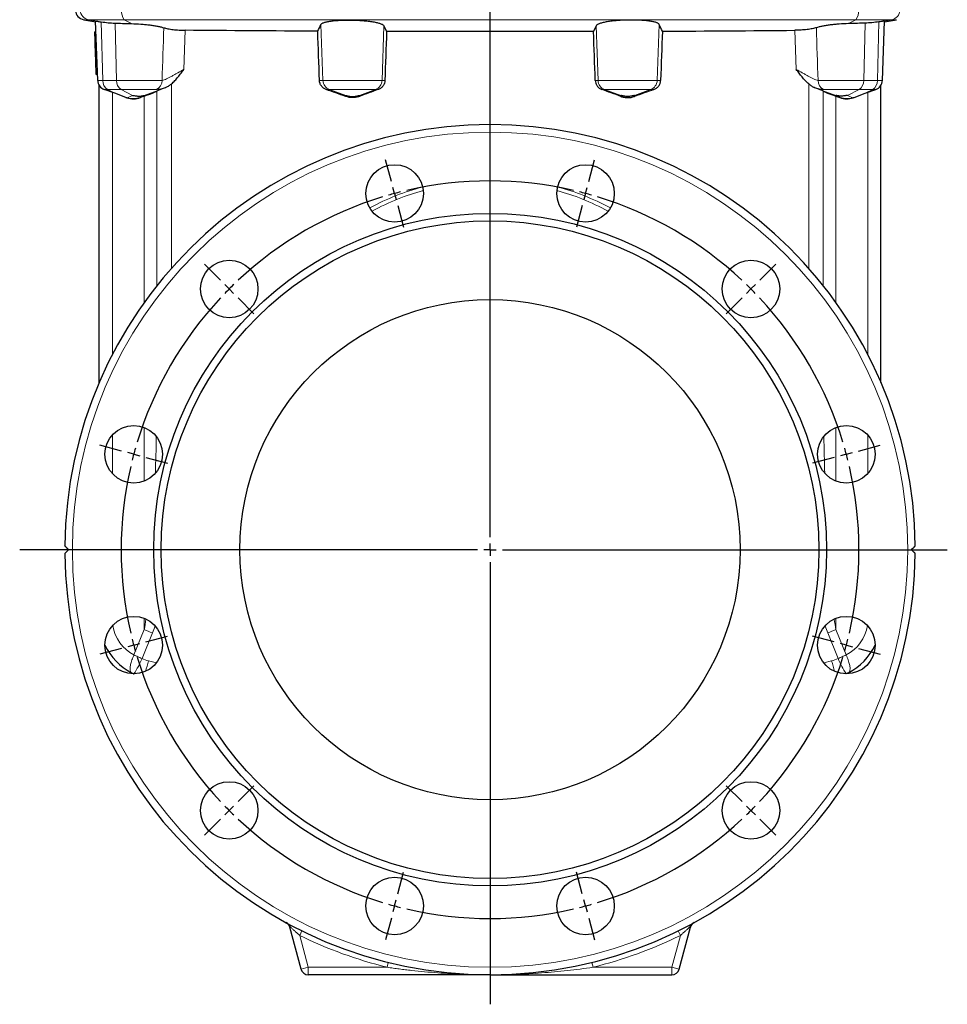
# Model space of a CAD drawing. Header units: millimetres. Extents: x -456 to 631, y -584 to 548.
# Tile 3 of 6: x -456 to -85, y -137 to 257. Entities that reach past the tile are written whole.
import ezdxf

# ---------------------------------------------------------------- set-up
doc = ezdxf.new("R2010")
doc.units = ezdxf.units.MM
doc.layers.add('FORMAT', color=7, linetype='Continuous')

# ---------------------------------------------------------------- blocks, each defined once
blk = doc.blocks.new('SW_CENTERMARKSYMBOL_0')
at = {"layer": 'FORMAT', "color": 0}
for p, q in [((0, 5), (0, 502.48)), ((-5, 0), (-188.07, 0)), ((0, 0), (-2.5, 0)), ((0, 0), (0, 2.5)), ((0, 0), (0, -2.5)), ((0, 0), (2.5, 0)), ((5, 0), (182.82, 0)), ((0, -5), (0, -181.82))]:
    blk.add_line(p, q, dxfattribs=at)
blk = doc.blocks.new('SW_CENTERMARKSYMBOL_1')
at = {"layer": 'FORMAT', "color": 0}
for p, q in [((-77.65, 4.83), (-79.98, 13.52)), ((1.29, 4.83), (3.62, 13.52)), ((-76.35, 0), (-77, 2.41)), ((-76.35, 0), (-75.7, -2.41)), ((-38.18, -137.47), (-38.18, 2.5)), ((0, 0), (-0.65, -2.41)), ((0, 0), (0.65, 2.41)), ((-75.06, -4.83), (-72.73, -13.52)), ((-1.29, -4.83), (-3.62, -13.52)), ((-146.01, -34.64), (-152.37, -28.28)), ((69.66, -34.64), (76.02, -28.28)), ((-142.47, -38.18), (-144.24, -36.41)), ((-142.47, -38.18), (-140.71, -39.94)), ((66.12, -38.18), (64.35, -39.94)), ((66.12, -38.18), (67.89, -36.41)), ((-138.94, -41.71), (-132.57, -48.08)), ((62.59, -41.71), (56.22, -48.08)), ((-185.48, -103), (-194.17, -100.67)), ((109.13, -103), (117.82, -100.67)), ((-180.65, -104.3), (-183.06, -103.65)), ((-180.65, -104.3), (-178.24, -104.95)), ((-175.82, -105.59), (-167.13, -107.92)), ((99.47, -105.59), (90.78, -107.92)), ((104.3, -104.3), (101.88, -104.95)), ((104.3, -104.3), (106.71, -103.65)), ((-38.18, -142.47), (-38.18, -139.97)), ((-43.18, -142.47), (-183.15, -142.47)), ((-38.18, -142.47), (-40.68, -142.47)), ((-38.18, -142.47), (-38.18, -144.97)), ((-38.18, -142.47), (-35.68, -142.47)), ((-33.18, -142.47), (106.8, -142.47)), ((-38.18, -147.47), (-38.18, -287.45)), ((-175.82, -179.36), (-167.13, -177.03)), ((99.47, -179.36), (90.78, -177.03)), ((-180.65, -180.65), (-183.06, -181.3)), ((-180.65, -180.65), (-178.24, -180)), ((104.3, -180.65), (101.88, -180)), ((104.3, -180.65), (106.71, -181.3)), ((-185.48, -181.94), (-194.17, -184.27)), ((109.13, -181.94), (117.82, -184.27)), ((-138.94, -243.24), (-132.57, -236.87)), ((62.59, -243.24), (56.22, -236.87)), ((-142.47, -246.77), (-144.24, -248.54)), ((-142.47, -246.77), (-140.71, -245)), ((66.12, -246.77), (64.35, -245)), ((66.12, -246.77), (67.89, -248.54)), ((-146.01, -250.31), (-152.37, -256.67)), ((69.66, -250.31), (76.02, -256.67)), ((-75.06, -280.12), (-72.73, -271.43)), ((-1.29, -280.12), (-3.62, -271.43)), ((-76.35, -284.95), (-75.7, -282.53)), ((0, -284.95), (-0.65, -282.53)), ((-76.35, -284.95), (-77, -287.36)), ((0, -284.95), (0.65, -287.36)), ((-77.65, -289.78), (-79.98, -298.47)), ((1.29, -289.78), (3.62, -298.47))]:
    blk.add_line(p, q, dxfattribs=at)
for start, end in [(76.9422, 103.0578), (105, 105.9711), (104.0289, 105), (75, 75.9711), (74.0289, 75), (106.9422, 133.0578), (46.9422, 73.0578), (135, 135.9711), (134.0289, 135), (45, 45.9711), (44.0289, 45), (136.9422, 163.0578), (16.9422, 43.0578), (164.0289, 165), (15, 15.9711), (165, 165.9711), (14.0289, 15), (166.9422, 193.0578), (346.9422, 13.0578), (194.0289, 195), (195, 195.9711), (344.0289, 345), (345, 345.9711), (196.9422, 223.0578), (316.9422, 343.0578), (224.0289, 225), (225, 225.9711), (314.0289, 315), (315, 315.9711), (226.9422, 253.0578), (286.9422, 313.0578), (254.0289, 255), (255, 255.9711), (256.9422, 283.0578), (284.0289, 285), (285, 285.9711)]:
    blk.add_arc((-38.18, -142.47), 147.5, start, end, dxfattribs=at)

msp = doc.modelspace()

# ---------------------------------------------------------------- linework, layer by layer
at = {"color": 7, "linetype": 'Continuous', "lineweight": 25}
for p, q in [((-430.6, 257.13), (-425.82, 256.29)), ((-425, 232.85), (-425.83, 256.55)), ((-111.26, 232.85), (-110.43, 256.55)), ((-110.44, 256.29), (-105.65, 257.13)), ((-425.68, 252.3), (-426.18, 252.3)), ((-426.05, 248.74), (-426.18, 252.3)), ((-310.54, 254.7), (-309.49, 252.42)), ((-225.71, 254.7), (-226.76, 252.42)), ((-425.55, 248.74), (-426.05, 248.74)), ((-426.01, 247.37), (-426.05, 248.74)), ((-425.89, 243.94), (-426.01, 247.37)), ((-425.51, 247.37), (-426.01, 247.37)), ((-425.39, 243.94), (-425.89, 243.94)), ((-425.77, 240.59), (-425.89, 243.94)), ((-425.27, 240.59), (-425.77, 240.59)), ((-425.58, 235.16), (-425.77, 240.59)), ((-425.08, 235.16), (-425.58, 235.16)), ((-424.43, 112.02), (-424.43, 230.93)), ((-418.13, 227.69), (-422.37, 229.23)), ((-118.13, 227.69), (-113.89, 229.23)), ((-111.83, 112.02), (-111.83, 230.93)), ((-413.7, 226.08), (-418.13, 227.69)), ((-413.33, 225.94), (-413.7, 226.08)), ((-406.39, 226.55), (-407.95, 225.97)), ((-129.86, 226.55), (-128.31, 225.97)), ((-122.92, 225.94), (-122.55, 226.08)), ((-122.55, 226.08), (-118.13, 227.69)), ((-343.72, -122.62), (-348.21, -105.87)), ((-192.53, -122.62), (-188.04, -105.87)), ((-268.13, -124.84), (-340.83, -124.84)), ((-268.13, -124.84), (-195.43, -124.84))]:
    msp.add_line(p, q, dxfattribs=at)
at = {"color": 8, "linetype": 'Continuous', "lineweight": 18}
for p, q in [((-428.71, 257.13), (-430.6, 257.13)), ((-414.37, 257.13), (-428.71, 257.13)), ((-424.57, 256.4), (-428.71, 257.13)), ((-422.99, 232.85), (-423.56, 256.26)), ((-121.88, 257.13), (-414.37, 257.13)), ((-411.45, 255.56), (-414.37, 257.13)), ((-124.8, 255.56), (-121.88, 257.13)), ((-121.88, 257.13), (-107.54, 257.13)), ((-113.27, 232.85), (-112.69, 256.26)), ((-111.68, 256.4), (-107.54, 257.13)), ((-107.54, 257.13), (-105.65, 257.13)), ((-417.52, 232.85), (-418.09, 255.75)), ((-389.99, 252.9), (-390.55, 237.24)), ((-334.95, 232.85), (-335.73, 255.26)), ((-311.3, 232.85), (-310.54, 254.7)), ((-224.95, 232.85), (-225.71, 254.7)), ((-201.3, 232.85), (-200.52, 255.26)), ((-146.26, 252.9), (-145.71, 237.24)), ((-118.73, 232.85), (-118.17, 255.75)), ((-425, 232.85), (-422.99, 232.85)), ((-422.99, 232.85), (-417.52, 232.85)), ((-417.52, 232.85), (-399.28, 232.85)), ((-336.33, 232.85), (-334.95, 232.85)), ((-334.95, 232.85), (-311.3, 232.85)), ((-311.3, 232.85), (-310.17, 232.85)), ((-224.95, 232.85), (-226.08, 232.85)), ((-201.3, 232.85), (-224.95, 232.85)), ((-199.92, 232.85), (-201.3, 232.85)), ((-118.73, 232.85), (-136.97, 232.85)), ((-113.27, 232.85), (-118.73, 232.85)), ((-111.26, 232.85), (-113.27, 232.85)), ((-421.13, 229.23), (-422.37, 229.23)), ((-415.66, 229.23), (-421.13, 229.23)), ((-418.13, 227.69), (-421.13, 229.23)), ((-401.46, 229.23), (-415.66, 229.23)), ((-411.06, 226.87), (-415.66, 229.23)), ((-406.4, 226.87), (-398.03, 229.92)), ((-401.32, 150.8), (-401.32, 228.58)), ((-395.52, 231.48), (-395.52, 157.72)), ((-332.33, 229.23), (-333.66, 229.23)), ((-313.92, 229.23), (-332.33, 229.23)), ((-325.85, 226.87), (-332.33, 229.23)), ((-320.4, 226.87), (-313.92, 229.23)), ((-312.79, 229.23), (-313.92, 229.23)), ((-223.46, 229.23), (-222.33, 229.23)), ((-222.33, 229.23), (-203.92, 229.23)), ((-215.85, 226.87), (-222.33, 229.23)), ((-210.4, 226.87), (-203.92, 229.23)), ((-203.92, 229.23), (-202.59, 229.23)), ((-140.74, 231.48), (-140.74, 157.72)), ((-129.85, 226.87), (-138.23, 229.92)), ((-134.94, 150.8), (-134.94, 228.58)), ((-134.79, 229.23), (-120.59, 229.23)), ((-125.19, 226.87), (-120.59, 229.23)), ((-120.59, 229.23), (-115.13, 229.23)), ((-118.13, 227.69), (-115.13, 229.23)), ((-115.13, 229.23), (-113.89, 229.23)), ((-419.16, 228.07), (-419.16, 123.18)), ((-413.19, 225.91), (-411.06, 226.87)), ((-406.4, 226.87), (-408.19, 226.06)), ((-408.19, 226.06), (-407.95, 225.97)), ((-406.39, 226.55), (-406.39, 144.07)), ((-325.85, 226.43), (-325.85, 226.87)), ((-320.4, 226.87), (-320.4, 226.45)), ((-215.85, 226.87), (-215.85, 226.45)), ((-210.4, 226.43), (-210.4, 226.87)), ((-129.86, 226.55), (-129.86, 144.07)), ((-129.85, 226.87), (-128.06, 226.06)), ((-128.06, 226.06), (-128.31, 225.97)), ((-123.07, 225.91), (-125.19, 226.87)), ((-117.09, 228.07), (-117.09, 123.18)), ((-419.16, 91.01), (-419.16, 75.65)), ((-406.39, 94.03), (-406.39, 72.63)), ((-129.86, 94.03), (-129.86, 72.63)), ((-117.09, 91.01), (-117.09, 75.65)), ((-406.39, 17.68), (-406.39, 13.25)), ((-129.86, 17.68), (-129.86, 13.25)), ((-410.52, 3.07), (-406.39, 13.25)), ((-403.15, 11.85), (-407.29, 1.65)), ((-133.11, 11.85), (-128.97, 1.65)), ((-125.74, 3.07), (-129.86, 13.25)), ((-404.71, 0.71), (-401.56, -0.13)), ((-131.55, 0.71), (-134.69, -0.13)), ((-348.21, -105.87), (-347.95, -105.8)), ((-188.04, -105.87), (-188.31, -105.8)), ((-343.36, -107.29), (-344.24, -109.08)), ((-344.24, -109.08), (-340.83, -121.84)), ((-192.01, -109.08), (-195.43, -121.84)), ((-192.9, -107.29), (-192.01, -109.08)), ((-343.72, -122.62), (-340.83, -121.84)), ((-340.83, -124.84), (-340.83, -121.84)), ((-340.83, -121.84), (-309.3, -121.84)), ((-308.82, -119.9), (-309.3, -121.84)), ((-227.44, -119.9), (-226.96, -121.84)), ((-195.43, -121.84), (-226.96, -121.84)), ((-192.53, -122.62), (-195.43, -121.84)), ((-195.43, -124.84), (-195.43, -121.84))]:
    msp.add_line(p, q, dxfattribs=at)
at = {"color": 8, "linetype": 'Continuous', "lineweight": 18, "flags": 128}
for points in [[(-411.46, -4.03), (-411.61, -3.94), (-411.73, -3.8), (-411.84, -3.64), (-411.93, -3.44), (-411.99, -3.2), (-412.04, -2.94), (-412.06, -2.64), (-412.06, -2.32), (-412.04, -1.97), (-412, -1.6), (-411.94, -1.2), (-411.86, -0.78), (-411.75, -0.34), (-411.63, 0.11), (-411.49, 0.58), (-411.33, 1.07), (-411.15, 1.56), (-410.96, 2.06), (-410.75, 2.56), (-410.52, 3.07)], [(-124.79, -4.03), (-124.65, -3.94), (-124.52, -3.8), (-124.42, -3.64), (-124.33, -3.44), (-124.26, -3.2), (-124.22, -2.94), (-124.2, -2.64), (-124.2, -2.32), (-124.21, -1.97), (-124.26, -1.6), (-124.32, -1.2), (-124.4, -0.78), (-124.5, -0.34), (-124.62, 0.11), (-124.77, 0.58), (-124.93, 1.07), (-125.1, 1.56), (-125.3, 2.06), (-125.51, 2.56), (-125.74, 3.07)]]:
    msp.add_lwpolyline(points, dxfattribs=at)
at = {"color": 8, "linetype": 'Continuous', "lineweight": 18}
msp.add_circle((-268.13, 45.16), 167, dxfattribs=at)
at = {"color": 7, "linetype": 'Continuous', "lineweight": 25}
for centre, radius in [((-306.3, 187.63), 11.5), ((-229.95, 187.63), 11.5), ((-268.13, 45.16), 134.5), ((-268.13, 45.16), 131.5), ((-372.43, 149.45), 11.5), ((-163.83, 149.45), 11.5), ((-268.13, 45.16), 100), ((-410.6, 83.33), 11.5), ((-125.65, 83.33), 11.5), ((-410.6, 6.98), 11.5), ((-125.65, 6.98), 11.5), ((-372.43, -59.14), 11.5), ((-163.83, -59.14), 11.5), ((-306.3, -97.32), 11.5), ((-229.95, -97.32), 11.5)]:
    msp.add_circle(centre, radius, dxfattribs=at)
for centre, radius, start, end in [((-429.91, 261.07), 4, 183, 260), ((-421, 232.99), 4, 182, 250), ((-115.25, 232.99), 4, 290, 358), ((-268.13, 45.16), 170, 0.5033, 179.4967), ((-268.13, 45.16), 170, 180.5033, 359.4967), ((-400.43, 17.28), 24, 205.4333, 242.6282), ((-135.83, 17.28), 24, 297.3718, 334.5667), ((-400.43, 17.28), 24, 245.1633, 245.2704), ((-135.83, 17.28), 24, 294.7296, 294.8367), ((-351.11, -106.64), 3, 15, 61.3362), ((-185.14, -106.64), 3, 118.6638, 165), ((-340.83, -121.84), 3, 195, 270), ((-195.43, -121.84), 3, 270, 345)]:
    msp.add_arc(centre, radius, start, end, dxfattribs=at)
at = {"color": 8, "linetype": 'Continuous', "lineweight": 18}
for centre, radius, start, end in [((-428.01, 261.07), 3.99, 182.8872, 259.841), ((-410.41, 260.31), 5.08, 173.6887, 218.6342), ((-125.85, 260.31), 5.08, 321.3658, 6.3113), ((-108.25, 261.07), 3.99, 280.159, 357.1128), ((-418.87, 232.68), 4.12, 177.6175, 236.7655), ((-413.4, 232.68), 4.12, 177.6175, 236.7655), ((-403.28, 232.8), 4, 297.0768, 0.7808), ((-330.96, 232.99), 4, 181.933, 249.8594), ((-315.3, 232.99), 4, 290.1406, 358.067), ((-220.96, 232.99), 4, 181.933, 249.8594), ((-205.3, 232.99), 4, 290.1406, 358.067), ((-132.97, 232.8), 4, 179.2192, 242.9232), ((-122.85, 232.68), 4.12, 303.2345, 2.3825), ((-117.39, 232.68), 4.12, 303.2345, 2.3825), ((-403.16, 17.28), 16, 188.7058, 242.6282), ((-376.85, 77.68), 70.89, 245.3664, 248.2211), ((-159.41, 77.68), 70.89, 291.7789, 294.6336), ((-133.09, 17.28), 16, 297.3718, 351.2942), ((-442.34, 16.1), 37.91, 327.097, 337.5984), ((-400.57, 16.17), 16, 245.1633, 255), ((-683.88, 76.03), 289.15, 344.0339, 344.9014), ((-135.69, 16.17), 16, 285, 294.8367), ((147.62, 76.03), 289.15, 195.0986, 195.9661), ((-93.91, 16.1), 37.91, 202.4016, 212.903), ((-349.56, -105.91), 1.61, 3.9319, 60.2047), ((-186.69, -105.91), 1.61, 119.7953, 176.0681), ((-268.13, 45.16), 172, 243.734, 256.1511), ((-268.13, 45.16), 172, 283.8489, 296.266)]:
    msp.add_arc(centre, radius, start, end, dxfattribs=at)
at = {"color": 7, "linetype": 'Continuous', "lineweight": 25}
for centre, major_axis, ratio, start_param, end_param in [((-268.13, -2965.2), (-504.48, 14501.4), 0.00304, 4.934645, 4.936037), ((-268.13, 172.8), (504.48, 14501.4), 0.00304, 1.565412, 1.566761), ((-268.13, 172.8), (-504.48, 14501.4), 0.00304, 4.716425, 4.717774), ((-268.13, -2965.2), (504.48, 14501.4), 0.00304, 1.347149, 1.34854), ((-409.13, 225.8), (8, 2.9), 0.028033, 5.051282, 6.05503), ((-393.51, 231.36), (8, 2.9), 0.028033, 2.161436, 2.913438), ((-268.13, 189.54), (506.37, -183.77), 0.028033, 1.69521, 1.710745), ((-268.13, 229.43), (506.37, 183.77), 0.028033, 1.648941, 1.664035), ((-268.13, 229.43), (506.37, -183.77), 0.028033, 1.477558, 1.492652), ((-268.13, 189.54), (506.37, 183.77), 0.028033, 1.430848, 1.446382), ((-142.75, 231.36), (8, -2.9), 0.028033, 0.228155, 0.980157), ((-127.13, 225.8), (8, -2.9), 0.028033, 3.369748, 4.373496), ((-412.39, 234.11), (-4.52, 7.64), 0.828734, 2.351379, 2.418483), ((-410.64, 233.48), (1.29, 7.9), 0.984356, 2.956891, 3.65433), ((-410.92, 233.58), (8.06, 0.3), 0.991115, 4.39052, 5.020854), ((-125.61, 233.48), (-1.29, 7.9), 0.984356, 2.628856, 3.326295), ((-125.34, 233.58), (8.06, -0.3), 0.991115, 4.403924, 5.034258), ((-123.87, 234.11), (4.52, 7.64), 0.828734, 3.864702, 3.931806)]:
    msp.add_ellipse(centre, major_axis=major_axis, ratio=ratio, start_param=start_param, end_param=end_param, dxfattribs=at)
at = {"color": 8, "linetype": 'Continuous', "lineweight": 18}
for centre, major_axis, ratio, start_param, end_param in [((-268.13, -3340.19), (-9.11, 3532.62), 0.143327, 0.035276, 0.077137), ((-268.13, -3340.19), (9.11, 3532.62), 0.143327, 6.206048, 6.24791), ((-268.3, -3341.58), (-8.92, 3532.62), 0.140496, 0.035545, 0.076896), ((-267.95, -3341.58), (8.92, 3532.62), 0.140496, 6.20629, 6.24764), ((-409.13, 134.37), (-0.14, 128.1), 0.062443, 4.237037, 4.362309), ((-127.13, 134.37), (0.14, 128.1), 0.062443, 1.920876, 2.046148), ((-409.13, 134.37), (-0.14, 128.1), 0.062443, 3.472965, 3.561415), ((-127.13, 134.37), (0.14, 128.1), 0.062443, 2.72177, 2.810221), ((-409.3, 132.98), (-0.32, 128.1), 0.140496, 3.472679, 3.535651), ((-126.95, 132.98), (0.32, 128.1), 0.140496, 2.747534, 2.810507)]:
    msp.add_ellipse(centre, major_axis=major_axis, ratio=ratio, start_param=start_param, end_param=end_param, dxfattribs=at)
at = {"color": 7, "linetype": 'Continuous', "lineweight": 25}
for points, knots in [([(-425.83, 256.55), (-425.83, 256.57), (-425.72, 256.56), (-425.4, 256.52), (-425.27, 256.5), (-424.96, 256.46), (-424.78, 256.43), (-424.57, 256.4)], [0, 0, 0, 0, 0.5, 0.5, 0.75, 0.75, 1, 1, 1, 1]), ([(-335.73, 255.26), (-335.67, 255.4), (-335.54, 255.53), (-335.23, 255.71), (-335.11, 255.77), (-334.84, 255.89), (-334.68, 255.95), (-334.17, 256.12), (-333.76, 256.23), (-333.07, 256.38), (-332.82, 256.42), (-332.29, 256.51), (-332.01, 256.55), (-331.15, 256.67), (-330.53, 256.74), (-329.53, 256.83), (-329.18, 256.85), (-328.47, 256.9), (-328.11, 256.92), (-327.01, 256.96), (-326.26, 256.99), (-325.09, 257), (-324.69, 257), (-323.9, 256.99), (-323.51, 256.99), (-322.33, 256.96), (-321.55, 256.93), (-319.98, 256.85), (-319.23, 256.79), (-318.13, 256.7), (-317.78, 256.66), (-317.07, 256.58), (-316.73, 256.54), (-315.73, 256.41), (-315.11, 256.32), (-314.25, 256.16), (-313.98, 256.11), (-313.45, 256), (-313.2, 255.94), (-312.51, 255.76), (-312.11, 255.64), (-311.6, 255.44), (-311.44, 255.38), (-311.17, 255.24), (-311.05, 255.18), (-310.74, 254.97), (-310.6, 254.84), (-310.54, 254.7)], [0, 0, 0, 0, 0.0625, 0.0625, 0.09375, 0.09375, 0.125, 0.125, 0.1875, 0.1875, 0.21875, 0.21875, 0.25, 0.25, 0.3125, 0.3125, 0.34375, 0.34375, 0.375, 0.375, 0.4375, 0.4375, 0.46875, 0.46875, 0.5, 0.5, 0.5625, 0.5625, 0.625, 0.625, 0.65625, 0.65625, 0.6875, 0.6875, 0.75, 0.75, 0.78125, 0.78125, 0.8125, 0.8125, 0.875, 0.875, 0.90625, 0.90625, 0.9375, 0.9375, 1, 1, 1, 1]), ([(-200.52, 255.26), (-200.58, 255.4), (-200.72, 255.53), (-201.03, 255.71), (-201.15, 255.77), (-201.42, 255.89), (-201.58, 255.95), (-202.09, 256.12), (-202.49, 256.23), (-203.19, 256.38), (-203.44, 256.42), (-203.96, 256.51), (-204.24, 256.55), (-205.11, 256.67), (-205.73, 256.74), (-206.73, 256.83), (-207.07, 256.85), (-207.78, 256.9), (-208.14, 256.92), (-209.24, 256.96), (-210, 256.99), (-211.17, 257), (-211.56, 257), (-212.35, 256.99), (-212.74, 256.99), (-213.92, 256.96), (-214.71, 256.93), (-216.27, 256.85), (-217.03, 256.79), (-218.12, 256.7), (-218.48, 256.66), (-219.18, 256.58), (-219.53, 256.54), (-220.53, 256.41), (-221.15, 256.32), (-222, 256.16), (-222.28, 256.11), (-222.8, 256), (-223.05, 255.94), (-223.75, 255.76), (-224.15, 255.64), (-224.66, 255.44), (-224.81, 255.38), (-225.09, 255.24), (-225.21, 255.18), (-225.52, 254.97), (-225.65, 254.84), (-225.71, 254.7)], [0, 0, 0, 0, 0.0625, 0.0625, 0.09375, 0.09375, 0.125, 0.125, 0.1875, 0.1875, 0.21875, 0.21875, 0.25, 0.25, 0.3125, 0.3125, 0.34375, 0.34375, 0.375, 0.375, 0.4375, 0.4375, 0.46875, 0.46875, 0.5, 0.5, 0.5625, 0.5625, 0.625, 0.625, 0.65625, 0.65625, 0.6875, 0.6875, 0.75, 0.75, 0.78125, 0.78125, 0.8125, 0.8125, 0.875, 0.875, 0.90625, 0.90625, 0.9375, 0.9375, 1, 1, 1, 1]), ([(-110.43, 256.55), (-110.43, 256.57), (-110.53, 256.56), (-110.85, 256.52), (-110.99, 256.5), (-111.3, 256.46), (-111.48, 256.43), (-111.68, 256.4)], [0, 0, 0, 0, 0.5, 0.5, 0.75, 0.75, 1, 1, 1, 1]), ([(-418.09, 255.75), (-417.18, 255.72), (-416.17, 255.69), (-414.47, 255.65), (-413.88, 255.63), (-412.69, 255.6), (-412.08, 255.58), (-411.45, 255.56)], [0, 0, 0, 0, 0.5, 0.5, 0.75, 0.75, 1, 1, 1, 1]), ([(-411.45, 255.56), (-410.22, 255.53), (-408.98, 255.47), (-407.43, 255.35), (-407.11, 255.32), (-406.5, 255.27), (-406.2, 255.24), (-405.3, 255.15), (-404.72, 255.09), (-403.58, 254.94), (-403.03, 254.86), (-401.98, 254.69), (-401.48, 254.61), (-400.78, 254.47), (-400.55, 254.42), (-400.11, 254.32), (-399.89, 254.27), (-399.28, 254.12), (-398.91, 254.02), (-398.58, 253.92)], [0, 0, 0, 0, 0.25, 0.25, 0.3125, 0.3125, 0.375, 0.375, 0.5, 0.5, 0.625, 0.625, 0.75, 0.75, 0.8125, 0.8125, 0.875, 0.875, 1, 1, 1, 1]), ([(-398.58, 253.92), (-398.14, 253.78), (-397.6, 253.65), (-396.65, 253.47), (-396.31, 253.41), (-395.6, 253.3), (-395.24, 253.25), (-394.48, 253.16), (-394.08, 253.12), (-393.28, 253.05), (-392.87, 253.01), (-392.05, 252.96), (-391.63, 252.94), (-390.81, 252.91), (-390.4, 252.9), (-389.99, 252.9)], [0, 0, 0, 0, 0.25, 0.25, 0.375, 0.375, 0.5, 0.5, 0.625, 0.625, 0.75, 0.75, 0.875, 0.875, 1, 1, 1, 1]), ([(-226.76, 252.42), (-240.48, 252.38), (-254.26, 252.36), (-281.99, 252.36), (-295.78, 252.38), (-309.49, 252.42)], [0, 0, 0, 0, 0.5, 0.5, 1, 1, 1, 1]), ([(-137.67, 253.92), (-138.12, 253.78), (-138.66, 253.65), (-139.61, 253.47), (-139.95, 253.41), (-140.65, 253.3), (-141.02, 253.25), (-141.78, 253.16), (-142.18, 253.12), (-142.98, 253.05), (-143.38, 253.01), (-144.2, 252.96), (-144.62, 252.94), (-145.45, 252.91), (-145.86, 252.9), (-146.26, 252.9)], [0, 0, 0, 0, 0.25, 0.25, 0.375, 0.375, 0.5, 0.5, 0.625, 0.625, 0.75, 0.75, 0.875, 0.875, 1, 1, 1, 1]), ([(-124.8, 255.56), (-126.04, 255.53), (-127.28, 255.47), (-128.83, 255.35), (-129.14, 255.32), (-129.75, 255.27), (-130.06, 255.24), (-130.95, 255.15), (-131.54, 255.09), (-132.67, 254.94), (-133.23, 254.86), (-134.28, 254.69), (-134.77, 254.61), (-135.48, 254.47), (-135.71, 254.42), (-136.15, 254.32), (-136.36, 254.27), (-136.97, 254.12), (-137.34, 254.02), (-137.67, 253.92)], [0, 0, 0, 0, 0.25, 0.25, 0.3125, 0.3125, 0.375, 0.375, 0.5, 0.5, 0.625, 0.625, 0.75, 0.75, 0.8125, 0.8125, 0.875, 0.875, 1, 1, 1, 1]), ([(-118.17, 255.75), (-119.07, 255.72), (-120.09, 255.69), (-121.79, 255.65), (-122.37, 255.63), (-123.56, 255.6), (-124.18, 255.58), (-124.8, 255.56)], [0, 0, 0, 0, 0.5, 0.5, 0.75, 0.75, 1, 1, 1, 1]), ([(-395.52, 231.48), (-395.03, 231.89), (-394.57, 232.33), (-393.7, 233.25), (-393.29, 233.73), (-392.48, 234.71), (-392.09, 235.22), (-391.32, 236.23), (-390.93, 236.74), (-390.55, 237.24)], [0, 0, 0, 0, 0.25, 0.25, 0.5, 0.5, 0.75, 0.75, 1, 1, 1, 1]), ([(-140.74, 231.48), (-141.23, 231.89), (-141.68, 232.33), (-142.55, 233.25), (-142.97, 233.73), (-143.77, 234.71), (-144.16, 235.22), (-144.94, 236.23), (-145.32, 236.74), (-145.71, 237.24)], [0, 0, 0, 0, 0.25, 0.25, 0.5, 0.5, 0.75, 0.75, 1, 1, 1, 1]), ([(-333.66, 229.23), (-334.04, 229.37), (-334.39, 229.55), (-334.87, 229.91), (-335.02, 230.04), (-335.3, 230.32), (-335.43, 230.47), (-335.67, 230.79), (-335.77, 230.96), (-335.96, 231.31), (-336.04, 231.49), (-336.24, 232.05), (-336.32, 232.45), (-336.33, 232.85)], [0, 0, 0, 0, 0.25, 0.25, 0.375, 0.375, 0.5, 0.5, 0.625, 0.625, 0.75, 0.75, 1, 1, 1, 1]), ([(-310.17, 232.85), (-310.19, 232.45), (-310.26, 232.07), (-310.45, 231.5), (-310.53, 231.32), (-310.71, 230.97), (-310.81, 230.8), (-311.05, 230.48), (-311.17, 230.33), (-311.45, 230.05), (-311.6, 229.92), (-312.07, 229.56), (-312.42, 229.37), (-312.79, 229.23)], [0, 0, 0, 0, 0.25, 0.25, 0.375, 0.375, 0.5, 0.5, 0.625, 0.625, 0.75, 0.75, 1, 1, 1, 1]), ([(-226.08, 232.85), (-226.07, 232.45), (-226, 232.07), (-225.8, 231.5), (-225.72, 231.32), (-225.54, 230.97), (-225.44, 230.8), (-225.21, 230.48), (-225.08, 230.33), (-224.8, 230.05), (-224.66, 229.92), (-224.19, 229.56), (-223.84, 229.37), (-223.46, 229.23)], [0, 0, 0, 0, 0.25, 0.25, 0.375, 0.375, 0.5, 0.5, 0.625, 0.625, 0.75, 0.75, 1, 1, 1, 1]), ([(-202.59, 229.23), (-202.22, 229.37), (-201.87, 229.55), (-201.39, 229.91), (-201.24, 230.04), (-200.96, 230.32), (-200.83, 230.47), (-200.59, 230.79), (-200.48, 230.96), (-200.29, 231.31), (-200.21, 231.49), (-200.01, 232.05), (-199.94, 232.45), (-199.92, 232.85)], [0, 0, 0, 0, 0.25, 0.25, 0.375, 0.375, 0.5, 0.5, 0.625, 0.625, 0.75, 0.75, 1, 1, 1, 1]), ([(-395.52, 231.48), (-395.88, 231.18), (-396.24, 230.9), (-396.79, 230.53), (-396.98, 230.41), (-397.36, 230.2), (-397.55, 230.11), (-397.74, 230.03)], [0, 0, 0, 0, 0.5, 0.5, 0.75, 0.75, 1, 1, 1, 1]), ([(-140.74, 231.48), (-140.38, 231.18), (-140.02, 230.9), (-139.47, 230.53), (-139.28, 230.41), (-138.9, 230.2), (-138.7, 230.11), (-138.51, 230.03)], [0, 0, 0, 0, 0.5, 0.5, 0.75, 0.75, 1, 1, 1, 1]), ([(-411.06, 226.87), (-410.85, 226.83), (-410.63, 226.79), (-410.2, 226.72), (-409.98, 226.69), (-409.53, 226.65), (-409.31, 226.63), (-408.88, 226.6), (-408.66, 226.6), (-408.24, 226.6), (-408.04, 226.6), (-407.65, 226.63), (-407.47, 226.65), (-407.12, 226.69), (-406.96, 226.72), (-406.67, 226.79), (-406.53, 226.83), (-406.4, 226.87)], [0, 0, 0, 0, 0.125, 0.125, 0.25, 0.25, 0.375, 0.375, 0.5, 0.5, 0.625, 0.625, 0.75, 0.75, 0.875, 0.875, 1, 1, 1, 1]), ([(-325.85, 226.87), (-325.76, 226.84), (-325.67, 226.81), (-325.48, 226.75), (-325.38, 226.72), (-325.08, 226.65), (-324.86, 226.6), (-324.41, 226.52), (-324.16, 226.49), (-323.66, 226.44), (-323.4, 226.43), (-322.87, 226.43), (-322.61, 226.44), (-322.1, 226.48), (-321.86, 226.52), (-321.4, 226.6), (-321.19, 226.64), (-320.88, 226.72), (-320.78, 226.75), (-320.59, 226.81), (-320.49, 226.84), (-320.4, 226.87)], [0, 0, 0, 0, 0.0625, 0.0625, 0.125, 0.125, 0.25, 0.25, 0.375, 0.375, 0.5, 0.5, 0.625, 0.625, 0.75, 0.75, 0.875, 0.875, 0.9375, 0.9375, 1, 1, 1, 1]), ([(-320.4, 226.45), (-320.84, 226.29), (-321.29, 226.17), (-322.2, 226.01), (-322.66, 225.97), (-324.06, 225.96), (-324.97, 226.12), (-325.85, 226.43)], [0, 0, 0, 0, 0.25, 0.25, 0.5, 0.5, 1, 1, 1, 1]), ([(-210.4, 226.87), (-210.49, 226.84), (-210.59, 226.81), (-210.78, 226.75), (-210.88, 226.72), (-211.18, 226.65), (-211.39, 226.6), (-211.85, 226.52), (-212.09, 226.49), (-212.59, 226.44), (-212.86, 226.43), (-213.38, 226.43), (-213.64, 226.44), (-214.15, 226.48), (-214.39, 226.52), (-214.85, 226.6), (-215.07, 226.64), (-215.38, 226.72), (-215.48, 226.75), (-215.67, 226.81), (-215.76, 226.84), (-215.85, 226.87)], [0, 0, 0, 0, 0.0625, 0.0625, 0.125, 0.125, 0.25, 0.25, 0.375, 0.375, 0.5, 0.5, 0.625, 0.625, 0.75, 0.75, 0.875, 0.875, 0.9375, 0.9375, 1, 1, 1, 1]), ([(-215.85, 226.45), (-215.41, 226.29), (-214.97, 226.17), (-214.06, 226.01), (-213.59, 225.97), (-212.19, 225.96), (-211.28, 226.12), (-210.4, 226.43)], [0, 0, 0, 0, 0.25, 0.25, 0.5, 0.5, 1, 1, 1, 1]), ([(-125.19, 226.87), (-125.4, 226.83), (-125.62, 226.79), (-126.06, 226.72), (-126.28, 226.69), (-126.72, 226.65), (-126.94, 226.63), (-127.38, 226.6), (-127.59, 226.6), (-128.02, 226.6), (-128.22, 226.6), (-128.6, 226.63), (-128.79, 226.65), (-129.13, 226.69), (-129.29, 226.72), (-129.59, 226.79), (-129.73, 226.83), (-129.85, 226.87)], [0, 0, 0, 0, 0.125, 0.125, 0.25, 0.25, 0.375, 0.375, 0.5, 0.5, 0.625, 0.625, 0.75, 0.75, 0.875, 0.875, 1, 1, 1, 1]), ([(-436.63, 45.16), (-436.82, 45.35), (-437.01, 45.54), (-437.27, 45.79), (-437.35, 45.88), (-437.51, 46.04), (-437.59, 46.11), (-437.72, 46.25), (-437.79, 46.32), (-437.9, 46.43), (-437.95, 46.48), (-438.04, 46.56), (-438.07, 46.6), (-438.11, 46.64), (-438.12, 46.65), (-438.12, 46.65)], [0, 0, 0, 0, 0.25, 0.25, 0.375, 0.375, 0.5, 0.5, 0.625, 0.625, 0.75, 0.75, 0.875, 0.875, 1, 1, 1, 1]), ([(-438.12, 43.66), (-438.12, 43.66), (-438.11, 43.67), (-438.07, 43.72), (-438.04, 43.75), (-437.95, 43.83), (-437.9, 43.88), (-437.79, 43.99), (-437.73, 44.06), (-437.52, 44.27), (-437.36, 44.43), (-437.01, 44.77), (-436.82, 44.96), (-436.63, 45.16)], [0, 0, 0, 0, 0.125, 0.125, 0.25, 0.25, 0.375, 0.375, 0.5, 0.5, 0.75, 0.75, 1, 1, 1, 1]), ([(-99.63, 45.16), (-99.43, 45.35), (-99.25, 45.54), (-98.99, 45.79), (-98.91, 45.88), (-98.75, 46.04), (-98.67, 46.11), (-98.53, 46.25), (-98.47, 46.32), (-98.35, 46.43), (-98.3, 46.48), (-98.22, 46.56), (-98.19, 46.6), (-98.15, 46.64), (-98.13, 46.65), (-98.13, 46.65)], [0, 0, 0, 0, 0.25, 0.25, 0.375, 0.375, 0.5, 0.5, 0.625, 0.625, 0.75, 0.75, 0.875, 0.875, 1, 1, 1, 1]), ([(-98.13, 43.66), (-98.13, 43.66), (-98.15, 43.67), (-98.19, 43.72), (-98.22, 43.75), (-98.3, 43.83), (-98.35, 43.88), (-98.46, 43.99), (-98.53, 44.06), (-98.74, 44.27), (-98.9, 44.43), (-99.25, 44.77), (-99.43, 44.96), (-99.63, 45.16)], [0, 0, 0, 0, 0.125, 0.125, 0.25, 0.25, 0.375, 0.375, 0.5, 0.5, 0.75, 0.75, 1, 1, 1, 1])]:
    msp.add_open_spline(points, degree=3, knots=knots, dxfattribs=at)
for points in [[(-424.57, 256.4), (-424.28, 256.36), (-423.94, 256.31), (-423.56, 256.26)], [(-423.56, 256.26), (-421.74, 256), (-419.92, 255.81), (-418.09, 255.75)], [(-112.69, 256.26), (-114.51, 256), (-116.34, 255.81), (-118.17, 255.75)], [(-111.68, 256.4), (-111.97, 256.36), (-112.31, 256.31), (-112.69, 256.26)], [(-337.03, 252.53), (-354.81, 252.62), (-372.47, 252.74), (-389.99, 252.9)], [(-337.03, 252.53), (-336.6, 253.44), (-336.17, 254.35), (-335.73, 255.26)], [(-199.22, 252.53), (-199.66, 253.44), (-200.09, 254.35), (-200.52, 255.26)], [(-199.22, 252.53), (-181.44, 252.62), (-163.79, 252.74), (-146.26, 252.9)], [(-398.03, 229.92), (-397.94, 229.96), (-397.84, 230), (-397.74, 230.03)], [(-138.23, 229.92), (-138.32, 229.96), (-138.41, 230), (-138.51, 230.03)], [(-411.46, -4.03), (-411.15, -4.19), (-410.83, -4.35), (-410.51, -4.5)], [(-124.79, -4.03), (-125.1, -4.19), (-125.42, -4.35), (-125.75, -4.5)]]:
    msp.add_open_spline(points, degree=3, dxfattribs=at)
at = {"color": 8, "linetype": 'Continuous', "lineweight": 18}
for points in [[(-399.28, 232.85), (-399.05, 239.87), (-398.82, 246.9), (-398.58, 253.92)], [(-136.97, 232.85), (-137.21, 239.87), (-137.44, 246.9), (-137.67, 253.92)]]:
    msp.add_open_spline(points, degree=3, dxfattribs=at)
for points, knots in [([(-399.28, 232.85), (-399.02, 232.86), (-398.74, 232.92), (-398.12, 233.12), (-397.79, 233.27), (-397.1, 233.6), (-396.75, 233.78), (-396.03, 234.18), (-395.65, 234.39), (-394.89, 234.81), (-394.5, 235.03), (-393.72, 235.47), (-393.32, 235.7), (-392.12, 236.37), (-391.33, 236.81), (-390.55, 237.24)], [0, 0, 0, 0, 0.125, 0.125, 0.25, 0.25, 0.375, 0.375, 0.5, 0.5, 0.625, 0.625, 0.75, 0.75, 1, 1, 1, 1]), ([(-136.97, 232.85), (-137.23, 232.86), (-137.52, 232.92), (-138.13, 233.12), (-138.47, 233.27), (-139.15, 233.6), (-139.5, 233.78), (-140.23, 234.18), (-140.61, 234.39), (-141.37, 234.81), (-141.76, 235.03), (-142.54, 235.47), (-142.94, 235.7), (-144.13, 236.37), (-144.92, 236.81), (-145.71, 237.24)], [0, 0, 0, 0, 0.125, 0.125, 0.25, 0.25, 0.375, 0.375, 0.5, 0.5, 0.625, 0.625, 0.75, 0.75, 1, 1, 1, 1]), ([(-397.74, 230.03), (-398.11, 229.91), (-398.46, 229.8), (-399.13, 229.6), (-399.46, 229.52), (-400.38, 229.31), (-400.94, 229.23), (-401.46, 229.23)], [0, 0, 0, 0, 0.25, 0.25, 0.5, 0.5, 1, 1, 1, 1]), ([(-138.51, 230.03), (-138.15, 229.91), (-137.8, 229.8), (-137.12, 229.6), (-136.8, 229.52), (-135.87, 229.31), (-135.31, 229.23), (-134.79, 229.23)], [0, 0, 0, 0, 0.25, 0.25, 0.5, 0.5, 1, 1, 1, 1]), ([(-407.29, 1.65), (-407.84, 1.88), (-408.39, 2.11), (-409.47, 2.59), (-410, 2.83), (-410.52, 3.07)], [0, 0, 0, 0, 0.5, 0.5, 1, 1, 1, 1]), ([(-128.97, 1.65), (-128.41, 1.88), (-127.87, 2.11), (-126.78, 2.59), (-126.25, 2.83), (-125.74, 3.07)], [0, 0, 0, 0, 0.5, 0.5, 1, 1, 1, 1]), ([(-347.95, -105.8), (-348.16, -105.45), (-348.39, -105.11), (-348.81, -104.64), (-348.97, -104.5), (-349.31, -104.23), (-349.49, -104.11), (-349.67, -104.01)], [0, 0, 0, 0, 0.5, 0.5, 0.75, 0.75, 1, 1, 1, 1]), ([(-344.24, -109.08), (-344.59, -108.79), (-344.93, -108.5), (-345.6, -107.91), (-345.93, -107.62), (-346.41, -107.19), (-346.57, -107.05), (-346.88, -106.77), (-347.03, -106.63), (-347.32, -106.37), (-347.46, -106.25), (-347.72, -106.01), (-347.84, -105.9), (-347.95, -105.8)], [0, 0, 0, 0, 0.25, 0.25, 0.5, 0.5, 0.625, 0.625, 0.75, 0.75, 0.875, 0.875, 1, 1, 1, 1]), ([(-192.01, -109.08), (-191.67, -108.79), (-191.33, -108.5), (-190.66, -107.91), (-190.33, -107.62), (-189.85, -107.19), (-189.69, -107.05), (-189.38, -106.77), (-189.23, -106.63), (-188.94, -106.37), (-188.8, -106.25), (-188.54, -106.01), (-188.41, -105.9), (-188.31, -105.8)], [0, 0, 0, 0, 0.25, 0.25, 0.5, 0.5, 0.625, 0.625, 0.75, 0.75, 0.875, 0.875, 1, 1, 1, 1]), ([(-188.31, -105.8), (-188.1, -105.45), (-187.87, -105.11), (-187.44, -104.64), (-187.28, -104.5), (-186.95, -104.23), (-186.77, -104.11), (-186.58, -104.01)], [0, 0, 0, 0, 0.5, 0.5, 0.75, 0.75, 1, 1, 1, 1]), ([(-269.71, -124.83), (-270.94, -124.82), (-273.92, -124.8), (-278.63, -124.66), (-283.85, -124.43), (-289.07, -124.09), (-294.3, -123.66), (-298.6, -123.22), (-301.97, -122.83), (-304.41, -122.52), (-306.86, -122.2), (-308.48, -121.96), (-309.3, -121.84)], [0, 0, 0, 0, 0.093737, 0.225214, 0.356678, 0.4886, 0.620536, 0.752449, 0.814309, 0.876168, 0.938084, 1, 1, 1, 1]), ([(-226.96, -121.84), (-230.38, -122.35), (-233.81, -122.79), (-240.67, -123.54), (-244.1, -123.85), (-254.39, -124.6), (-261.25, -124.84), (-268.13, -124.84)], [0, 0, 0, 0, 0.25, 0.25, 0.5, 0.5, 1, 1, 1, 1]), ([(-268.13, -124.84), (-268.16, -124.84), (-268.4, -124.84), (-268.65, -124.84), (-268.87, -124.84)], [0, 0, 0, 0, 0.111094, 1, 1, 1, 1])]:
    msp.add_open_spline(points, degree=3, knots=knots, dxfattribs=at)

# ---------------------------------------------------------------- block references
at = {"layer": 'FORMAT'}
for name, p in [('SW_CENTERMARKSYMBOL_0', (-268.13, 45.16)), ('SW_CENTERMARKSYMBOL_1', (-229.95, 187.63))]:
    msp.add_blockref(name, p, dxfattribs=at)

doc.saveas('drawing.dxf')
